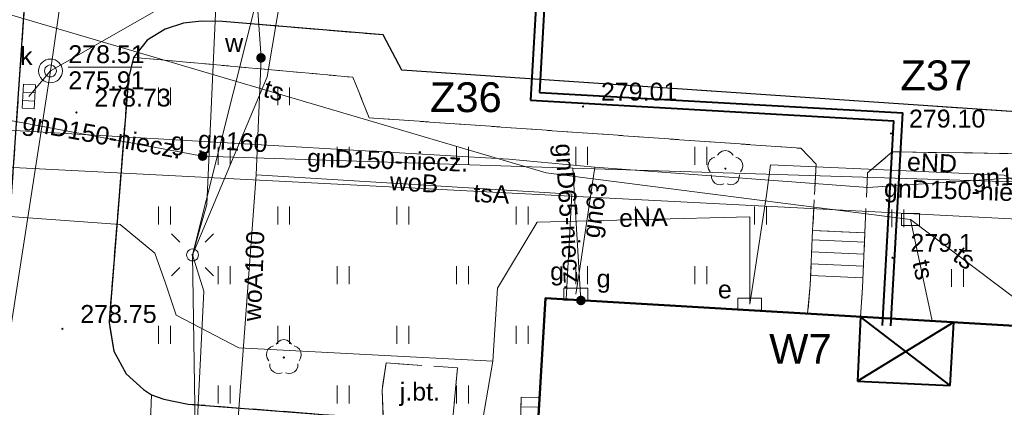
# Model space of a CAD drawing. Extents: x 0 to 6568752, y 0 to 5584302.
# Tile 42 of 74: x 6568524 to 6568565, y 5583961 to 5583977. Entities that reach past the tile are written whole.
import ezdxf
from ezdxf.enums import TextEntityAlignment as Align

# ---------------------------------------------------------------- set-up
doc = ezdxf.new("R2010")
doc.units = 0
doc.header["$PDSIZE"] = 0.75
for name, pattern in [('GAK', [3.5, 2, -0.7, 0.1, -0.7]), ('PRZER2-1', [1.5, 1, -0.5]), ('PRZER3-1', [2, 1.5, -0.5])]:
    doc.linetypes.add(name, pattern=pattern)
doc.layers.get('0').update_dxf_attribs({"linetype": 'CONTINUOUS'})
doc.layers.get('Defpoints').update_dxf_attribs({"linetype": 'CONTINUOUS'})
for name, color, linetype, lineweight in [('alarm', 51, 'CONTINUOUS', 50), ('EGBS', 7, 'CONTINUOUS', 18), ('EGBU', 7, 'CONTINUOUS', 50), ('GUPPRZ_O', 7, 'CONTINUOUS', 18), ('OTKC', 7, 'CONTINUOUS', 18), ('OTKJ', 7, 'CONTINUOUS', 18), ('OTKJ_O', 7, 'CONTINUOUS', 18), ('OTKK', 7, 'CONTINUOUS', 25), ('OTRN', 7, 'CONTINUOUS', 13), ('OTRN_O', 7, 'CONTINUOUS', 13), ('OTRS', 7, 'CONTINUOUS', 13), ('OTRS_O', 7, 'CONTINUOUS', 13), ('OTZT', 7, 'CONTINUOUS', 18), ('ramka sekcji', 7, 'CONTINUOUS', 18), ('siec', 7, 'GAK', 70), ('SUEO', 7, 'CONTINUOUS', 18), ('SUPK', 7, 'CONTINUOUS', 18), ('SUPW', 7, 'CONTINUOUS', 18), ('SUPW_O', 7, 'CONTINUOUS', 18)]:
    doc.layers.add(name, color=color, linetype=linetype, lineweight=lineweight)
for name, color, linetype, lineweight, true_color in [('OTZL', 7, 'CONTINUOUS', 18, 0x008000), ('SUEP', 1, 'CONTINUOUS', 18, 0xff0000), ('SUEP_O', 1, 'CONTINUOUS', 18, 0xff0000), ('SUES', 1, 'CONTINUOUS', 18, 0xff0000), ('SUES_O', 1, 'CONTINUOUS', 18, 0xff0000), ('SUGP', 7, 'CONTINUOUS', 18, 0xbfbf00), ('SUGP_O', 7, 'CONTINUOUS', 18, 0xbfbf00), ('SUGS', 7, 'CONTINUOUS', 18, 0xbfbf00), ('SUGS_O', 7, 'CONTINUOUS', 18, 0xbfbf00), ('SUGU', 7, 'CONTINUOUS', 18, 0xbfbf00), ('SUGU_O', 7, 'CONTINUOUS', 18, 0xbfbf00), ('SUGW', 7, 'CONTINUOUS', 18, 0xbfbf00), ('SUGW_O', 7, 'CONTINUOUS', 18, 0xbfbf00), ('SUKK', 7, 'CONTINUOUS', 18, 0x803300), ('SUKP', 7, 'CONTINUOUS', 18, 0x803300), ('SUTP', 7, 'CONTINUOUS', 18, 0xff9100), ('SUTP_O', 7, 'CONTINUOUS', 18, 0xff9100), ('SUWP', 5, 'CONTINUOUS', 18, 0x0000ff), ('SUWP_O', 5, 'CONTINUOUS', 18, 0x0000ff), ('SUWW', 5, 'CONTINUOUS', 18, 0x0000ff), ('SUWW_O', 5, 'CONTINUOUS', 18, 0x0000ff)]:
    doc.layers.add(name, color=color, linetype=linetype, lineweight=lineweight, true_color=true_color)
doc.styles.add('Arial', font='arial.ttf')
doc.styles.add('GEO-INFO', font='arial.ttf')
doc.dimstyles.get("Standard").update_dxf_attribs({"dimtxt": 0.18, "dimasz": 0.18, "dimexe": 0.18, "dimexo": 0.0625, "dimgap": 0.09, "dimtad": 0, "dimtih": 1, "dimtoh": 1, "dimdec": 4, "dimzin": 0, "dimdsep": 46, "dimtxsty": 'Standard', "dimcen": 0.09, "dimadec": 0, "dimazin": 0, "dimtfac": 1, "dimtdec": 4, "dimtofl": 0, "dimtmove": 0, "dimatfit": 3, "dimfxl": 0, "dimtolj": 1, "dimtzin": 0, "dimarcsym": 0})

# ---------------------------------------------------------------- blocks, each defined once
blk = doc.blocks.new('D_GSPRDL1')
blk.add_hatch(color=0).paths.add_polyline_path([(0, -0.045), (0.013906, -0.042798), (0.02645, -0.036406), (0.036406, -0.02645), (0.042798, -0.013906), (0.045, 0), (0.042798, 0.013906), (0.036406, 0.02645), (0.02645, 0.036406), (0.013906, 0.042798), (0, 0.045), (-0.013906, 0.042798), (-0.02645, 0.036406), (-0.036406, 0.02645), (-0.042798, 0.013906), (-0.045, 0), (-0.042798, -0.013906), (-0.036406, -0.02645), (-0.02645, -0.036406), (-0.013906, -0.042798)])
at = {"color": 0}
for points in [[(-0.635969, -0.134326), (-0.70458, -0.024001), (-0.731429, 0.103115), (-0.713292, 0.231763), (-0.652348, 0.346501), (-0.55591, 0.433559), (-0.435555, 0.482485)], [(-0.324277, 0.563333), (-0.240553, 0.662679), (-0.127956, 0.727494), (0, 0.75), (0.127956, 0.727494), (0.240553, 0.662679), (0.324277, 0.563333)], [(0.435555, 0.482485), (0.55591, 0.433559), (0.652348, 0.346501), (0.713292, 0.231763), (0.731429, 0.103115), (0.70458, -0.024001), (0.635969, -0.134326)], [(-0.068773, -0.646351), (-0.194901, -0.677512), (-0.324092, -0.663766), (-0.440839, -0.606763), (-0.531129, -0.513345), (-0.584125, -0.394725), (-0.593465, -0.265141)], [(0.593465, -0.265141), (0.584125, -0.394725), (0.531129, -0.513345), (0.440839, -0.606763), (0.324092, -0.663766), (0.194901, -0.677512), (0.068773, -0.646351)]]:
    blk.add_lwpolyline(points, dxfattribs=at)
blk = doc.blocks.new('D_GSPWPS1')
blk.add_hatch(color=0).paths.add_polyline_path([(-0.045, 0), (-0.043467, -0.011647), (-0.038971, -0.0225), (-0.03182, -0.03182), (-0.0225, -0.038971), (-0.011647, -0.043467), (0, -0.045), (0.011647, -0.043467), (0.0225, -0.038971), (0.03182, -0.03182), (0.038971, -0.0225), (0.043467, -0.011647), (0.045, 0), (0.043467, 0.011647), (0.038971, 0.0225), (0.03182, 0.03182), (0.0225, 0.038971), (0.011647, 0.043467), (0, 0.045), (-0.011647, 0.043467), (-0.0225, 0.038971), (-0.03182, 0.03182), (-0.038971, 0.0225), (-0.043467, 0.011647)])
blk = doc.blocks.new('D_GSPWPN1')
blk.add_hatch(color=0).paths.add_polyline_path([(-0.045, 0), (-0.043467, -0.011647), (-0.038971, -0.0225), (-0.03182, -0.03182), (-0.0225, -0.038971), (-0.011647, -0.043467), (0, -0.045), (0.011647, -0.043467), (0.0225, -0.038971), (0.03182, -0.03182), (0.038971, -0.0225), (0.043467, -0.011647), (0.045, 0), (0.043467, 0.011647), (0.038971, 0.0225), (0.03182, 0.03182), (0.0225, 0.038971), (0.011647, 0.043467), (0, 0.045), (-0.011647, 0.043467), (-0.0225, 0.038971), (-0.03182, 0.03182), (-0.038971, 0.0225), (-0.043467, 0.011647)])
blk = doc.blocks.new('D_GUPIKP1_3')
at = {"color": 0}
blk.add_lwpolyline([(0.375, -0.25), (-0.375, -0.25), (-0.375, 0.25), (0.375, 0.25)], close=True, dxfattribs=at)
blk = doc.blocks.new('D_GUPWZA1')
blk.add_hatch(color=0).paths.add_polyline_path([(-0.2, 0), (-0.193185, -0.051764), (-0.173205, -0.1), (-0.141421, -0.141421), (-0.1, -0.173205), (-0.051764, -0.193185), (0, -0.2), (0.051764, -0.193185), (0.1, -0.173205), (0.141421, -0.141421), (0.173205, -0.1), (0.193185, -0.051764), (0.2, 0), (0.193185, 0.051764), (0.173205, 0.1), (0.141421, 0.141421), (0.1, 0.173205), (0.051764, 0.193185), (0, 0.2), (-0.051764, 0.193185), (-0.1, 0.173205), (-0.141421, 0.141421), (-0.173205, 0.1), (-0.193185, 0.051764)])
blk = doc.blocks.new('D_GUPESE1')
at = {"color": 0}
blk.add_lwpolyline([(-0.5, -0.25), (-0.5, 0.25), (0.5, 0.25), (0.5, -0.25)], close=True, dxfattribs=at)
blk = doc.blocks.new('D_GUPIWZ1_1')
at = {"color": 0}
blk.add_lwpolyline([(0, 0.25), (0.064705, 0.241481), (0.125, 0.216506), (0.176777, 0.176777), (0.216506, 0.125), (0.241481, 0.064705), (0.25, 0), (0.241481, -0.064705), (0.216506, -0.125), (0.176777, -0.176777), (0.125, -0.216506), (0.064705, -0.241481), (0, -0.25), (-0.064705, -0.241481), (-0.125, -0.216506), (-0.176777, -0.176777), (-0.216506, -0.125), (-0.241481, -0.064705), (-0.25, 0), (-0.241481, 0.064705), (-0.216506, 0.125), (-0.176777, 0.176777), (-0.125, 0.216506), (-0.064705, 0.241481)], close=True, dxfattribs=at)
blk = doc.blocks.new('D_GUPKKS1')
at = {"color": 0}
blk.add_lwpolyline([(0.5, -0.25), (-0.5, -0.25), (-0.5, 0.25), (0.5, 0.25)], close=True, dxfattribs=at)
for points in [[(-0.175, -0.25), (-0.175, 0.25)], [(0.175, -0.25), (0.175, 0.25)]]:
    blk.add_lwpolyline(points, dxfattribs=at)
blk = doc.blocks.new('D_GUPGSG1')
at = {"color": 0}
blk.add_lwpolyline([(-0.5, -0.25), (-0.5, 0.25), (0.5, 0.25), (0.5, -0.25)], close=True, dxfattribs=at)
blk = doc.blocks.new('D_GUPGZA1')
blk.add_hatch(color=0).paths.add_polyline_path([(-0.2, 0), (-0.193185, -0.051764), (-0.173205, -0.1), (-0.141421, -0.141421), (-0.1, -0.173205), (-0.051764, -0.193185), (0, -0.2), (0.051764, -0.193185), (0.1, -0.173205), (0.141421, -0.141421), (0.173205, -0.1), (0.193185, -0.051764), (0.2, 0), (0.193185, 0.051764), (0.173205, 0.1), (0.141421, 0.141421), (0.1, 0.173205), (0.051764, 0.193185), (0, 0.2), (-0.051764, 0.193185), (-0.1, 0.173205), (-0.141421, 0.141421), (-0.173205, 0.1), (-0.193185, 0.051764)])
blk = doc.blocks.new('D_GUPGUT1')
blk.add_hatch(color=0).paths.add_polyline_path([(-0.2, 0), (-0.193185, -0.051764), (-0.173205, -0.1), (-0.141421, -0.141421), (-0.1, -0.173205), (-0.051764, -0.193185), (0, -0.2), (0.051764, -0.193185), (0.1, -0.173205), (0.141421, -0.141421), (0.173205, -0.1), (0.193185, -0.051764), (0.2, 0), (0.193185, 0.051764), (0.173205, 0.1), (0.141421, 0.141421), (0.1, 0.173205), (0.051764, 0.193185), (0, 0.2), (-0.051764, 0.193185), (-0.1, 0.173205), (-0.141421, 0.141421), (-0.173205, 0.1), (-0.193185, 0.051764)])
blk = doc.blocks.new('D_GUPELA2')
blk.add_hatch(color=0).paths.add_polyline_path([(-0.001087, 0.044987), (0.011881, 0.043403), (0.021281, 0.03965), (0.030065, 0.033482), (0.038133, 0.023893), (0.043117, 0.012881), (0.044986, 0.001113), (0.044323, -0.007777), (0.040557, -0.019497), (0.033417, -0.030138), (0.024849, -0.037517), (0.013788, -0.042836), (0.002013, -0.044955), (-0.00982, -0.043916), (-0.020466, -0.040077), (-0.029541, -0.033946), (-0.036867, -0.025804), (-0.04187, -0.01649), (-0.04461, -0.005909), (-0.044532, 0.006476), (-0.041285, 0.017903), (-0.034764, 0.028574), (-0.024479, 0.03776), (-0.013449, 0.042943)])
at = {"color": 0}
for points in [[(-0.883883, 0.883883), (-0.53033, 0.53033)], [(0.883883, 0.883883), (0.53033, 0.53033)], [(-0.883883, -0.883883), (-0.53033, -0.53033)], [(0.883883, -0.883883), (0.53033, -0.53033)]]:
    blk.add_lwpolyline(points, dxfattribs=at)
blk = doc.blocks.new('D_GUPELA1')
at = {"color": 0}
blk.add_lwpolyline([(0, 0.25), (0.064705, 0.241481), (0.125, 0.216506), (0.176777, 0.176777), (0.216506, 0.125), (0.241481, 0.064705), (0.25, 0), (0.241481, -0.064705), (0.216506, -0.125), (0.176777, -0.176777), (0.125, -0.216506), (0.064705, -0.241481), (0, -0.25), (-0.064705, -0.241481), (-0.125, -0.216506), (-0.176777, -0.176777), (-0.216506, -0.125), (-0.241481, -0.064705), (-0.25, 0), (-0.241481, 0.064705), (-0.216506, 0.125), (-0.176777, 0.176777), (-0.125, 0.216506), (-0.064705, 0.241481)], close=True, dxfattribs=at)
blk = doc.blocks.new('D_GSSUTR1')
at = {"color": 0}
for points in [[(-0.25666, 0.36165), (-0.25666, -0.38835)], [(0.24334, -0.38835), (0.24334, 0.36165)]]:
    blk.add_lwpolyline(points, dxfattribs=at)
blk = doc.blocks.new('*D45')
at = {"layer": 'Defpoints', "color": 0}
for p in [(6568647.5, 5584150), (6568650, 5584150), (0, 0)]:
    blk.add_point(p, dxfattribs=at)
at = {"layer": 'ramka sekcji', "color": 0, "lineweight": -2}
blk.add_line((6568649.938, 5584150), (6568647.5, 5584150), dxfattribs=at)
at = {"layer": 'ramka sekcji', "color": 0, "insert": (6568644.106, 5584150), "char_height": 0.75, "attachment_point": 5, "style": 'GEO-INFO'}
blk.add_mtext('\\A1;5584150.0000', dxfattribs=at)
blk = doc.blocks.new('*D46')
at = {"layer": 'Defpoints', "color": 0}
for p in [(6568650, 5584152.5), (6568650, 5584150), (0, 0)]:
    blk.add_point(p, dxfattribs=at)
at = {"layer": 'ramka sekcji', "color": 0, "lineweight": -2}
blk.add_line((6568650, 5584150.062), (6568650, 5584152.5), dxfattribs=at)
at = {"layer": 'ramka sekcji', "color": 0, "insert": (6568650, 5584155.896), "char_height": 0.75, "attachment_point": 5, "rotation": 90, "style": 'GEO-INFO'}
blk.add_mtext('\\A1;6568650.0000', dxfattribs=at)

msp = doc.modelspace()

# ---------------------------------------------------------------- linework, layer by layer
at = {"layer": 'EGBS', "linetype": 'Continuous', "lineweight": 18, "elevation": 10.18}
for points in [[(6568559.16, 5583968.28), (6568556.97, 5583968.39), (6568556.87, 5583966.09), (6568556.75822, 5583964.90199), (6568558.97909, 5583964.77102), (6568559.06, 5583965.99)], [(6568545.51892, 5583961.38866), (6568544.74, 5583961.39), (6568544.71, 5583960.1), (6568545.43808, 5583960.04889)]]:
    msp.add_lwpolyline(points, close=True, dxfattribs=at)
for points in [[(6568556.95258, 5583967.98929), (6568559.14315, 5583967.89405)], [(6568556.93086, 5583967.48976), (6568559.12133, 5583967.39453)], [(6568556.90914, 5583966.99024), (6568559.09952, 5583966.895)], [(6568556.88742, 5583966.49071), (6568559.07771, 5583966.39548)], [(6568544.73081, 5583960.99493), (6568545.49409, 5583960.97718)]]:
    msp.add_lwpolyline(points, dxfattribs=at)
at = {"layer": 'EGBU', "linetype": 'Continuous', "lineweight": 50, "elevation": 10.18}
msp.add_lwpolyline([(6568545.09, 5583954.28), (6568545.77, 5583965.55), (6568565.44, 5583964.39), (6568565.61, 5583967.09), (6568582.7404, 5583965.97019), (6568581.98601, 5583954.66959), (6568564.8, 5583955.73), (6568564.58, 5583952.93)], close=True, dxfattribs=at)
at = {"layer": 'GUPPRZ_O', "linetype": 'Continuous', "lineweight": 13, "elevation": 10.8, "flags": 128}
msp.add_lwpolyline([(6568525.7495, 5583975.22723), (6568528.8295, 5583975.22723)], dxfattribs=at)
at = {"layer": 'OTKC', "linetype": 'PRZER2-1', "lineweight": 18, "elevation": 10.18}
for points in [[(6568524.46, 5583985.77), (6568522.99, 5583964.31)], [(6568566.67, 5583971.59), (6568560.31, 5583971.68), (6568559.27, 5583970.8), (6568559.16, 5583968.28), (6568556.97, 5583968.39), (6568557.12, 5583971.17), (6568556.48, 5583971.83), (6568538.37, 5583973.11), (6568537.68, 5583974.81), (6568528.49, 5583975.64), (6568529.05, 5583976.36), (6568529.81, 5583976.83), (6568530.58, 5583977.07), (6568531.33, 5583977.16), (6568532.22, 5583977.15), (6568538.95, 5583976.58), (6568539.74, 5583975.11), (6568565.52, 5583973.36)]]:
    msp.add_lwpolyline(points, dxfattribs=at)
at = {"layer": 'OTKJ', "linetype": 'PRZER3-1', "lineweight": 18, "elevation": 10.18}
for points in [[(6568522.99, 5583964.31), (6568524.46, 5583985.77)], [(6568565.52, 5583973.36), (6568539.74, 5583975.11), (6568538.95, 5583976.58), (6568532.22, 5583977.15), (6568531.33, 5583977.16), (6568530.58, 5583977.07), (6568529.81, 5583976.83), (6568529.05, 5583976.36), (6568528.49, 5583975.64), (6568528.27, 5583974.77), (6568527.46, 5583964.52), (6568527.66, 5583963.33), (6568528.18, 5583962.38), (6568528.9, 5583961.72), (6568529.24, 5583961.49), (6568529, 5583955.4)]]:
    msp.add_lwpolyline(points, dxfattribs=at)
for points in [[(6568541.85, 5583960.25), (6568538.96, 5583960.48), (6568538.91, 5583961.69), (6568539.08, 5583962.83), (6568542.08, 5583962.63)], [(6568529.24, 5583961.49), (6568529.76, 5583961.31), (6568530.77, 5583961.11), (6568538.96, 5583960.48), (6568541.85, 5583960.25), (6568544.6, 5583960.02), (6568544.14, 5583954.48), (6568530.02, 5583955.43), (6568529, 5583955.4)]]:
    msp.add_lwpolyline(points, close=True, dxfattribs=at)
at = {"layer": 'OTKK', "linetype": 'Continuous', "lineweight": 25, "elevation": 10.18}
msp.add_lwpolyline([(6568491.46, 5584022.01), (6568484.15, 5583957.94), (6568483.98, 5583956.41), (6568482.65, 5583944.47, 0.30093923), (6568486.4, 5583941.41), (6568490.8, 5583941.07), (6568504.52, 5583940.09), (6568516.6, 5583939.33), (6568518.1, 5583939.57), (6568519.45, 5583940.18), (6568520.51, 5583941.04), (6568521.12, 5583942.1), (6568521.54, 5583943.5), (6568521.72, 5583944.8), (6568522.35, 5583954.37), (6568522.99, 5583964.31), (6568524.46, 5583985.77), (6568525.11, 5583995.29), (6568526.69, 5584018.78, 0.3744978), (6568522.95, 5584024.16), (6568495.52, 5584025.94), (6568492.35, 5584024.29)], format="xyb", close=True, dxfattribs=at)
msp.add_lwpolyline([(6568595.31, 5583979.63, -0.27999722), (6568582.79, 5583973.27), (6568566.46, 5583974.42), (6568565.52, 5583973.36), (6568539.74, 5583975.11), (6568538.95, 5583976.58), (6568532.22, 5583977.15), (6568531.33, 5583977.16), (6568530.58, 5583977.07), (6568529.81, 5583976.83), (6568529.05, 5583976.36), (6568528.49, 5583975.64), (6568528.27, 5583974.77), (6568527.46, 5583964.52), (6568527.66, 5583963.33), (6568528.18, 5583962.38), (6568528.9, 5583961.72), (6568529.24, 5583961.49), (6568529.76, 5583961.31), (6568530.77, 5583961.11), (6568538.96, 5583960.48)], format="xyb", dxfattribs=at)
at = {"layer": 'OTZT', "color": 7, "linetype": 'PRZER2-1', "lineweight": 18, "elevation": 10.1}
msp.add_lwpolyline([(6568541.85, 5583960.25), (6568542.08, 5583962.63), (6568539.08, 5583962.83), (6568538.91, 5583961.69), (6568538.96, 5583960.48), (6568530.77, 5583961.11), (6568529.76, 5583961.31), (6568529.24, 5583961.49), (6568528.9, 5583961.72), (6568528.18, 5583962.38), (6568527.66, 5583963.33), (6568527.46, 5583964.52), (6568528.27, 5583974.77), (6568528.49, 5583975.64), (6568537.68, 5583974.81), (6568538.37, 5583973.11), (6568556.48, 5583971.83), (6568557.12, 5583971.17), (6568556.97, 5583968.39), (6568556.87, 5583966.09), (6568556.75822, 5583964.90199), (6568545.77, 5583965.55), (6568545.51892, 5583961.38866), (6568544.74, 5583961.39), (6568544.71, 5583960.1)], dxfattribs=at)
msp.add_lwpolyline([(6568558.97909, 5583964.77102), (6568559.06, 5583965.99), (6568559.16, 5583968.28), (6568559.27, 5583970.8), (6568560.31, 5583971.68), (6568566.67, 5583971.59), (6568567.49, 5583972.39), (6568571.26, 5583972.15), (6568572.13, 5583971.37), (6568572.03, 5583970.15), (6568571.92, 5583967.84), (6568571.83905, 5583966.68281), (6568565.61, 5583967.09), (6568565.44, 5583964.39)], close=True, dxfattribs=at)
at = {"layer": 'siec', "linetype": 'ByBlock', "lineweight": 40}
for p, q in [((6568548.20269, 5584021.73291), (6568545.51078, 5583974.17246)), ((6568547.83264, 5584021.4074), (6568545.14073, 5583973.84695)), ((6568545.51078, 5583974.17246), (6568560.75221, 5583973.3098)), ((6568545.14073, 5583973.84695), (6568560.38216, 5583972.98429)), ((6568560.24698, 5583964.3834), (6568560.75221, 5583973.3098)), ((6568559.89647, 5583964.40324), (6568560.38216, 5583972.98429)), ((6568558.97909, 5583964.77102), (6568558.84933, 5583962.068)), ((6568562.74127, 5583961.88117), (6568558.97909, 5583964.77102)), ((6568562.89807, 5583964.53991), (6568558.84933, 5583962.068)), ((6568562.74127, 5583961.88117), (6568562.89807, 5583964.53991)), ((6568558.84933, 5583962.068), (6568562.74127, 5583961.88117))]:
    msp.add_line(p, q, dxfattribs=at)
at = {"layer": 'SUEP', "linetype": 'Continuous', "lineweight": 18, "elevation": 10.14}
for points in [[(6568518.60907, 5583999.83648), (6568520.83, 5583998.76), (6568520.53, 5583995.13), (6568519.14, 5583980.7), (6568518.11, 5583969.92), (6568519.23, 5583969.26), (6568527.92, 5583968.64), (6568529.38, 5583967.43), (6568529.82, 5583966.17), (6568530.27, 5583964.83), (6568532.9, 5583963.46), (6568543.56, 5583962.91)], [(6568530.96, 5583967.36), (6568536.64, 5583989.93)], [(6568530.96, 5583967.36), (6568534.09, 5583974.82), (6568536.64, 5583989.93)], [(6568532.4686, 5583989.49906), (6568531.55446, 5583969.47191), (6568530.96, 5583967.36)], [(6568591.84922, 5583969.21782), (6568575.98316, 5583969.90643), (6568570.81136, 5583969.94369), (6568566.31514, 5583970.00686), (6568565.00212, 5583970.69899), (6568555.1968, 5583971.13268), (6568555.03505, 5583969.8715), (6568554.33, 5583965.29)], [(6568554.33, 5583965.29), (6568554.32982, 5583968.95434), (6568545.41193, 5583968.73941), (6568543.74753, 5583965.96775), (6568543.56, 5583962.91)], [(6568531.66554, 5583955.73526), (6568530.95105, 5583956.00208), (6568531.42819, 5583965.846), (6568530.96, 5583967.36)], [(6568542.18, 5583953.77), (6568541.04, 5583952.43), (6568531.18, 5583952.89), (6568530.96, 5583967.36)], [(6568543.56, 5583962.91), (6568542.58005, 5583957.23202)]]:
    msp.add_lwpolyline(points, dxfattribs=at)
at = {"layer": 'SUGP', "linetype": 'Continuous', "lineweight": 18, "elevation": 10.14}
for points in [[(6568602.39468, 5584009.15947), (6568602.19592, 5584004.63958), (6568600.41988, 5583984.84924), (6568599.64462, 5583977.80473), (6568583.04064, 5583969.40812), (6568577.55835, 5583969.78749), (6568570.80786, 5583970.25352), (6568546.90448, 5583971.0015), (6568531.38191, 5583971.50148), (6568522.94, 5583973.07), (6568520.02153, 5583972.78616), (6568522.94278, 5583992.41225), (6568523.67456, 5584007.01875), (6568524.53384, 5584030.89757), (6568524.62, 5584031.05), (6568524.24, 5584031.08), (6568523.37, 5584031.2)], [(6568521.06, 5583972.71), (6568544.23, 5583971.37), (6568547.84, 5583971.04)], [(6568546.90448, 5583971.0015), (6568547.25, 5583965.45)], [(6568547.84, 5583971.04), (6568547.16, 5583966.51)], [(6568547.84, 5583971.04), (6568559.29, 5583970.19), (6568570.95, 5583970.96)], [(6568547.16, 5583966.51), (6568547.04, 5583965.72)]]:
    msp.add_lwpolyline(points, dxfattribs=at)
at = {"layer": 'SUKP', "linetype": 'Continuous', "lineweight": 18, "elevation": 10.14}
for points in [[(6568522.02611, 5583955.92197), (6568524.9995, 5583975.07169), (6568527.01957, 5583989.00874), (6568528.08816, 5583997.69315), (6568529.79679, 5584009.44603), (6568556.63, 5584019.17)], [(6568535.85, 5583981.28), (6568524.9995, 5583975.07169)], [(6568524.09, 5583974), (6568524.9995, 5583975.07169)]]:
    msp.add_lwpolyline(points, dxfattribs=at)
at = {"layer": 'SUPK', "linetype": 'Continuous', "lineweight": 18, "elevation": 10.14}
msp.add_lwpolyline([(6568524.9995, 5583974.57169, -1), (6568524.9995, 5583975.57169, -1)], format="xyb", close=True, dxfattribs=at)
at = {"layer": 'SUTP', "linetype": 'Continuous', "lineweight": 18, "elevation": 10.14}
for points in [[(6568561.0718, 5583968.83921), (6568545.79635, 5583970.80353), (6568522.90668, 5583977.55011), (6568522.71509, 5584000.16941), (6568522.49483, 5584020.20214)], [(6568576.74575, 5584017.49696), (6568575.34911, 5583968.35514), (6568516.6359, 5583971.36883)], [(6568561.0718, 5583968.83921), (6568561.97818, 5583964.59415)], [(6568561.0718, 5583968.83921), (6568565.51, 5583965.50169)]]:
    msp.add_lwpolyline(points, dxfattribs=at)
at = {"layer": 'SUWP', "linetype": 'Continuous', "lineweight": 18, "elevation": 10.14}
for points in [[(6568533.83236, 5583975.62074), (6568533.16408, 5583985.03832), (6568559.28195, 5583983.59964), (6568580.30141, 5584003.86768)], [(6568532.26, 5583952.21), (6568533.63336, 5583970.7138), (6568533.83236, 5583975.62074)], [(6568533.63336, 5583970.7138), (6568546.86833, 5583969.91311), (6568546.63226, 5583965.49915)]]:
    msp.add_lwpolyline(points, dxfattribs=at)

# ---------------------------------------------------------------- block references
at = {"layer": 'OTRN', "linetype": 'Continuous', "lineweight": 13}
msp.add_blockref('D_GSPWPN1', (6568560.32, 5583967.24, 10.08), dxfattribs=at)
at = {"layer": 'OTRS', "linetype": 'Continuous', "lineweight": 13}
for p in [(6568526.09, 5583973.33, 10.08), (6568547.34, 5583973.58, 10.08), (6568560.26, 5583972.45, 10.08), (6568525.5, 5583964.26, 10.08)]:
    msp.add_blockref('D_GSPWPS1', p, dxfattribs=at)
at = {"layer": 'OTZL', "linetype": 'Continuous', "lineweight": 18}
for p in [(6568553.31, 5583970.98, 10.12), (6568534.79, 5583963.06, 10.12)]:
    msp.add_blockref('D_GSPRDL1', p, dxfattribs=at)
at = {"layer": 'OTZT', "color": 7, "linetype": 'Continuous', "lineweight": 18}
for p in [(6568529.79, 5583974.02307, 10.1), (6568534.79, 5583974.02307, 10.1), (6568532.29, 5583971.52307, 10.1), (6568537.29, 5583971.52307, 10.1), (6568542.29, 5583971.52307, 10.1), (6568547.29, 5583971.52307, 10.1), (6568552.29, 5583971.52307, 10.1), (6568529.79, 5583969.02307, 10.1), (6568534.79, 5583969.02307, 10.1), (6568539.79, 5583969.02307, 10.1), (6568544.79, 5583969.02307, 10.1), (6568549.79, 5583969.02307, 10.1), (6568554.79, 5583969.02307, 10.1), (6568560.55454, 5583968.9075, 10.1), (6568532.29, 5583966.52307, 10.1), (6568537.29, 5583966.52307, 10.1), (6568542.29, 5583966.52307, 10.1), (6568547.29, 5583966.52307, 10.1), (6568552.29, 5583966.52307, 10.1), (6568563.05454, 5583966.4075, 10.1), (6568529.79, 5583964.02307, 10.1), (6568534.79, 5583964.02307, 10.1), (6568539.79, 5583964.02307, 10.1), (6568544.79, 5583964.02307, 10.1), (6568532.29, 5583961.52307, 10.1), (6568537.29, 5583961.52307, 10.1), (6568542.29, 5583961.52307, 10.1)]:
    msp.add_blockref('D_GSSUTR1', p, dxfattribs=at)
at = {"layer": 'SUEO', "linetype": 'Continuous', "lineweight": 18}
for name, p in [('D_GUPELA2', (6568530.96, 5583967.36, 10.15)), ('D_GUPELA1', (6568530.96, 5583967.36, 10.16))]:
    msp.add_blockref(name, p, dxfattribs=at)
at = {"layer": 'SUES', "linetype": 'Continuous', "lineweight": 18}
msp.add_blockref('D_GUPESE1', (6568554.33, 5583965.29, 10.16), dxfattribs=at)
at = {"layer": 'SUGS', "linetype": 'Continuous', "lineweight": 18}
msp.add_blockref('D_GUPGSG1', (6568547.04, 5583965.72, 10.16), dxfattribs=at)
at = {"layer": 'SUGU', "linetype": 'Continuous', "lineweight": 18}
msp.add_blockref('D_GUPGUT1', (6568531.38191, 5583971.50148, 10.16), dxfattribs=at)
at = {"layer": 'SUGW', "linetype": 'Continuous', "lineweight": 18}
msp.add_blockref('D_GUPGZA1', (6568547.25, 5583965.45, 10.16), dxfattribs=at)
at = {"layer": 'SUKK', "linetype": 'Continuous', "lineweight": 18, "rotation": 86.71915893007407}
msp.add_blockref('D_GUPKKS1', (6568524.09, 5583974, 10.16), dxfattribs=at)
at = {"layer": 'SUPK', "linetype": 'Continuous', "lineweight": 18}
msp.add_blockref('D_GUPIKP1_3', (6568561.0718, 5583968.83921, 10.16), dxfattribs=at)
at = {"layer": 'SUPW', "linetype": 'Continuous', "lineweight": 18}
msp.add_blockref('D_GUPIWZ1_1', (6568524.9995, 5583975.07169, 10.18), dxfattribs=at)
at = {"layer": 'SUWW', "linetype": 'Continuous', "lineweight": 18}
msp.add_blockref('D_GUPWZA1', (6568533.83236, 5583975.62074, 10.16), dxfattribs=at)

# ---------------------------------------------------------------- texts
at = {"layer": 'alarm', "color": 0, "linetype": 'Continuous', "lineweight": 30, "style": 'GEO-INFO'}
for s, p in [('Z37', (6568562.1579, 5583974.8884, 0.62)), ('Z36', (6568542.42447, 5583973.97124, 0.62)), ('W7', (6568556.45579, 5583963.42146, 0.62))]:
    msp.add_text(s, height=1.25, dxfattribs=at).set_placement(p, align=Align.MIDDLE)
at = {"layer": 'GUPPRZ_O', "linetype": 'Continuous', "lineweight": 0, "style": 'Arial'}
for s, p in [('278.51', (6568525.7495, 5583975.39973, 10.8)), ('275.91', (6568525.7495, 5583974.30473, 10.8))]:
    msp.add_text(s, height=0.75, dxfattribs=at).set_placement(p)
at = {"layer": 'OTKJ_O', "linetype": 'Continuous', "lineweight": 0, "style": 'Arial'}
msp.add_text('j.bt.', height=0.75, dxfattribs=at).set_placement((6568540.495, 5583961.25327, 10.8), align=Align.CENTER)
at = {"layer": 'OTRN_O', "linetype": 'Continuous', "lineweight": 0, "style": 'Arial'}
msp.add_text('279.1', height=0.75, dxfattribs=at).set_placement((6568561.07, 5583967.49, 10.8))
at = {"layer": 'OTRS_O', "linetype": 'Continuous', "lineweight": 0, "style": 'Arial'}
for s, p in [('279.01', (6568548.09, 5583973.83, 10.8)), ('278.73', (6568526.84, 5583973.58, 10.8)), ('279.10', (6568561.01, 5583972.7, 10.8)), ('278.75', (6568526.25, 5583964.51, 10.8))]:
    msp.add_text(s, height=0.75, dxfattribs=at).set_placement(p)
at = {"layer": 'SUEP_O', "linetype": 'Continuous', "lineweight": 0, "style": 'Arial'}
for s, rotation, p in [('eND', 357.467473, (6568561.96227, 5583970.85598, 10.8)), ('eNA', 1.38059, (6568549.87794, 5583968.55348, 10.8))]:
    msp.add_text(s, height=0.75, rotation=rotation, dxfattribs=at).set_placement(p, align=Align.CENTER)
at = {"layer": 'SUES_O', "linetype": 'Continuous', "lineweight": 0, "style": 'Arial'}
msp.add_text('e', height=0.75, dxfattribs=at).set_placement((6568553.58, 5583965.54, 10.8), align=Align.RIGHT)
at = {"layer": 'SUGP_O', "linetype": 'Continuous', "lineweight": 0, "style": 'Arial'}
for s, rotation, p in [('gnD150-niecz.', 349.474396, (6568527.10735, 5583971.9972, 10.8)), ('gn160', 356.690077, (6568532.62806, 5583971.74701, 10.8)), ('gnD150-niecz.', 358.155157, (6568539.13375, 5583970.95817, 10.8)), ('gnD65-niecz.', 273.561408, (6568546.36796, 5583968.93145, 10.8)), ('gn160', 3.778177, (6568565.13934, 5583970.28216, 10.8)), ('gnD150-niecz.', 358.207687, (6568563.33003, 5583969.68168, 10.8)), ('gn63', 81.463055, (6568548.18947, 5583969.18131, 10.8))]:
    msp.add_text(s, height=0.75, rotation=rotation, dxfattribs=at).set_placement(p, align=Align.CENTER)
at = {"layer": 'SUGS_O', "linetype": 'Continuous', "lineweight": 0, "style": 'Arial'}
msp.add_text('g', height=0.75, dxfattribs=at).set_placement((6568546.54163, 5583966.29865, 10.8), align=Align.RIGHT)
at = {"layer": 'SUGU_O', "linetype": 'Continuous', "lineweight": 0, "style": 'Arial'}
msp.add_text('g', height=0.75, dxfattribs=at).set_placement((6568530.63191, 5583971.75148, 10.8), align=Align.RIGHT)
at = {"layer": 'SUGW_O', "linetype": 'Continuous', "lineweight": 0, "style": 'Arial'}
msp.add_text('g', height=0.75, dxfattribs=at).set_placement((6568548.4955, 5583965.99594, 10.8), align=Align.RIGHT)
at = {"layer": 'SUPW_O', "linetype": 'Continuous', "lineweight": 0, "style": 'Arial'}
msp.add_text('k', height=0.75, dxfattribs=at).set_placement((6568524.2495, 5583975.32169, 10.8), align=Align.RIGHT)
at = {"layer": 'SUTP_O', "linetype": 'Continuous', "lineweight": 0, "style": 'Arial'}
for s, rotation, p in [('ts', 343.57745, (6568534.26854, 5583973.89531, 10.8)), ('tsA', 357.061643, (6568543.47856, 5583969.54962, 10.8)), ('ts', 323.056893, (6568563.11451, 5583966.93589, 10.8)), ('ts', 282.052495, (6568561.23798, 5583966.6554, 10.8))]:
    msp.add_text(s, height=0.75, rotation=rotation, dxfattribs=at).set_placement(p, align=Align.CENTER)
at = {"layer": 'SUWP_O', "linetype": 'Continuous', "lineweight": 0, "style": 'Arial'}
for s, rotation, p in [('woB', 356.537945, (6568540.23312, 5583970.02051, 10.8)), ('woA100', 87.677571, (6568533.89901, 5583966.45897, 10.8))]:
    msp.add_text(s, height=0.75, rotation=rotation, dxfattribs=at).set_placement(p, align=Align.CENTER)
at = {"layer": 'SUWW_O', "linetype": 'Continuous', "lineweight": 0, "style": 'Arial'}
msp.add_text('w', height=0.75, dxfattribs=at).set_placement((6568533.08236, 5583975.87074, 10.8), align=Align.RIGHT)

# ---------------------------------------------------------------- dimensions: what is measured, and where the dimension line sits
at = {"layer": 'ramka sekcji'}
for offset, dtype, picture, middle in [((0, 2.5), 1, '*D46', (6568650, 5584155.8956787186)), ((-2.5, 0), 0, '*D45', (6568644.1063676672, 5584150))]:
    dim = msp.add_ordinate_dim(feature_location=(6568650, 5584150), offset=offset, dtype=dtype, origin=(0, 0), dimstyle='Standard', override={"dimtxt": 0.75, "dimtxsty": 'GEO-INFO'}, dxfattribs=at)
    dim.commit()
    dim.dimension.update_dxf_attribs({"geometry": picture, "text_midpoint": middle})

doc.saveas('drawing.dxf')
